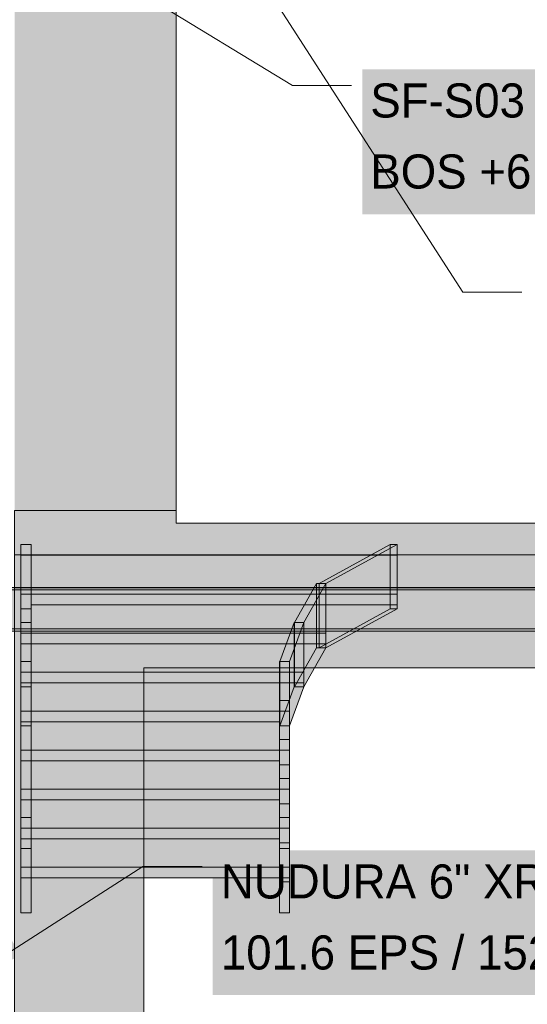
# Model space of a CAD drawing. Header units: millimetres. Extents: x -2200 to 20713, y -2973 to 10107.
# Tile 16 of 33: x 6532 to 8894, y 1258 to 5844. Entities that reach past the tile are written whole.
import ezdxf

# ---------------------------------------------------------------- set-up
doc = ezdxf.new("R2010")
doc.units = ezdxf.units.MM
for name, color, linetype in [('FILL-INK', 7, 'Continuous'), ('FILL-TIMBER', 7, 'Continuous'), ('FILL-WHITE', 7, 'Continuous'), ('LINE-CORE', 7, 'Continuous'), ('LINE-INK', 7, 'Continuous'), ('TEXT-INK', 7, 'Continuous')]:
    doc.layers.add(name, color=color, linetype=linetype)

msp = doc.modelspace()

# ---------------------------------------------------------------- hatches: boundary and pattern name
at = {"layer": 'FILL-INK', "true_color": 0x1a1a1f}
h = msp.add_hatch(color=250, dxfattribs=at)
h.dxf.hatch_style = 1
h.paths.add_polyline_path([(6370.1, 1427.3), (6491.6, 1561.9), (6543, 1482)])
at = {"layer": 'FILL-TIMBER', "true_color": 0xedd6a8}
h = msp.add_hatch(color=41, dxfattribs=at)
h.dxf.hatch_style = 1
h.paths.add_polyline_path([(6538, 1897.4), (6538, 1984.3), (6575.4, 1984.3), (6585, 1984.3), (6585, 1923.3), (6585, 1897.4)])
h = msp.add_hatch(color=41, dxfattribs=at)
h.dxf.hatch_style = 1
h.paths.add_polyline_path([(7741, 1984.3), (7778.4, 1984.3), (7788, 1984.3), (7788, 1923.3), (7788, 1897.4), (7741, 1897.4)])
h = msp.add_hatch(color=41, dxfattribs=at)
h.dxf.hatch_style = 1
h.paths.add_polyline_path([(6585, 1897.4), (7533.8, 1897.4), (7741, 1897.4), (7741, 1847.4), (6792.2, 1847.4), (6585, 1847.4)])
h = msp.add_hatch(color=41, dxfattribs=at)
h.dxf.hatch_style = 1
h.paths.add_polyline_path([(6538, 1684.3), (6538, 1745.3), (6538, 1847.4), (6585, 1847.4), (6585, 1684.3), (6547.6, 1684.3)])
h = msp.add_hatch(color=41, dxfattribs=at)
h.dxf.hatch_style = 1
h.paths.add_polyline_path([(7788, 1847.4), (7788, 1684.3), (7750.6, 1684.3), (7741, 1684.3), (7741, 1745.3), (7741, 1847.4)])
at = {"layer": 'FILL-WHITE', "true_color": 0xffffff}
h = msp.add_hatch(color=7, dxfattribs=at)
h.dxf.hatch_style = 1
h.paths.add_polyline_path([(9478, 9805.3), (12447.3, 6836), (12447.3, 3557.6), (11696, 3557.6), (11696, 6275), (10662, 6275), (10662, 6350), (10651.9, 6511.1), (10621.7, 6669.4), (10571.9, 6822.2), (10503.4, 6967), (10417.4, 7101.2), (10315.4, 7222.6), (10199, 7329), (10070.2, 7418.7), (9931.4, 7490.1), (9784.8, 7541.9), (9633, 7573.4), (9478.5, 7584), (9324, 7573.4), (9172.2, 7541.9), (9025.6, 7490.1), (8886.8, 7418.7), (8758, 7329), (8641.6, 7222.6), (8539.6, 7101.2), (8453.6, 6967), (8385.1, 6822.2), (8335.3, 6669.4), (8305.1, 6511.1), (8295, 6350), (8295, 6275), (7261, 6275), (7261, 3557.6), (6508.8, 3557.6), (6508.8, 6836.1)])
h = msp.add_hatch(color=7, dxfattribs=at)
h.dxf.hatch_style = 1
h.paths.add_polyline_path([(9478, 9805.3), (12447.3, 6836), (12447.3, 3557.6), (11696, 3557.6), (11696, 6275), (10662, 6275), (10662, 6350), (10651.9, 6511.1), (10621.7, 6669.4), (10571.9, 6822.2), (10503.4, 6967), (10417.4, 7101.2), (10315.4, 7222.6), (10199, 7329), (10070.2, 7418.7), (9931.4, 7490.1), (9784.8, 7541.9), (9633, 7573.4), (9478.5, 7584), (9324, 7573.4), (9172.2, 7541.9), (9025.6, 7490.1), (8886.8, 7418.7), (8758, 7329), (8641.6, 7222.6), (8539.6, 7101.2), (8453.6, 6967), (8385.1, 6822.2), (8335.3, 6669.4), (8305.1, 6511.1), (8295, 6350), (8295, 6275), (7261, 6275), (7261, 3557.6), (6508.8, 3557.6), (6508.8, 6836.1)])
h = msp.add_hatch(color=7, dxfattribs=at)
h.dxf.hatch_style = 1
h.paths.add_polyline_path([(8126, 4938.4), (11240.4, 4938.4), (11240.4, 5612.4), (8126, 5612.4)])
h = msp.add_hatch(color=7, dxfattribs=at)
h.dxf.hatch_style = 1
h.paths.add_polyline_path([(6507.2, 3351.2), (6508.8, 3351.3), (6508.8, 3557.6), (7261, 3557.6), (7261, 3498.7), (11696, 3498.7), (11696, 3557.6), (12447.2, 3557.6), (12447.2, 3351.3), (6508.8, 3351.3)])
h = msp.add_hatch(color=7, dxfattribs=at)
h.dxf.hatch_style = 1
h.paths.add_polyline_path([(7261, 3557.6), (7261, 3498.7), (11696, 3498.7), (11696, 3557.6), (12447.2, 3557.6), (12447.2, -100), (11846, -100), (11846, 2825.5), (7110.5, 2825.5), (7110.5, -100), (6508.8, -100), (6508.8, 3557.6)])
h = msp.add_hatch(color=7, dxfattribs=at)
h.dxf.hatch_style = 1
h.paths.add_polyline_path([(6538, 3400), (6585, 3400), (6585, 3350), (8288, 3350), (8288, 3118.4), (6585, 3118.4), (6585, 3100), (6538, 3100), (6538, 3168.4)])
h = msp.add_hatch(color=7, dxfattribs=at)
h.dxf.hatch_style = 1
h.paths.add_polyline_path([(6585, 3400), (6585, 3218.4), (6585, 3036.8), (6538, 3036.8), (6538, 3218.4), (6538, 3400)])
h = msp.add_hatch(color=7, dxfattribs=at)
h.dxf.hatch_style = 1
h.paths.add_polyline_path([(7925.4, 3218.4), (8256.4, 3400), (8256.4, 3100), (7925.4, 2918.4), (7925.4, 3218.4)])
h = msp.add_hatch(color=7, dxfattribs=at)
h.dxf.hatch_style = 1
h.paths.add_polyline_path([(7957, 3218.4), (7925.4, 3218.4), (8256.4, 3400), (8288, 3400), (7957, 3218.4)])
h = msp.add_hatch(color=7, dxfattribs=at)
h.dxf.hatch_style = 1
h.paths.add_polyline_path([(7957, 3218.4), (8288, 3400), (8288, 3168.4), (8288, 3100), (7957, 2918.4), (7957, 3118.4), (7957, 3218.4)])
h = msp.add_hatch(color=7, dxfattribs=at)
h.dxf.hatch_style = 1
h.paths.add_polyline_path([(8256.4, 3100), (8256.4, 3400), (8288, 3400), (8288, 3100)])
h = msp.add_hatch(color=7, dxfattribs=at)
h.dxf.hatch_style = 1
h.paths.add_polyline_path([(6508.8, 3351.3), (12447.2, 3351.3), (12447.2, 3198.7), (6508.8, 3198.7)])
h = msp.add_hatch(color=7, dxfattribs=at)
h.dxf.hatch_style = 1
h.paths.add_polyline_path([(8288, 3350), (8288, 3168.4), (6538, 3168.4), (6538, 3350)])
h = msp.add_hatch(color=7, dxfattribs=at)
h.dxf.hatch_style = 1
h.paths.add_polyline_path([(7810.5, 2736.8), (7810.5, 3036.8), (7912.5, 3218.4), (7912.5, 2918.4)])
h = msp.add_hatch(color=7, dxfattribs=at)
h.dxf.hatch_style = 1
h.paths.add_polyline_path([(7855, 3036.8), (7810.5, 3036.8), (7912.5, 3218.4), (7957, 3218.4)])
h = msp.add_hatch(color=7, dxfattribs=at)
h.dxf.hatch_style = 1
h.paths.add_polyline_path([(7957, 3218.4), (7957, 2936.8), (7957, 2918.4), (7855, 2736.8), (7855, 2986.8), (7855, 3036.8)])
h = msp.add_hatch(color=7, dxfattribs=at)
h.dxf.hatch_style = 1
h.paths.add_polyline_path([(7957, 3218.4), (7957, 2918.4), (7912.5, 2918.4), (7912.5, 3218.4)])
h = msp.add_hatch(color=7, dxfattribs=at)
h.dxf.hatch_style = 1
h.paths.add_polyline_path([(7957, 3218.4), (7957, 2918.4), (7925.4, 2918.4), (7925.4, 3218.4)])
h = msp.add_hatch(color=7, dxfattribs=at)
h.dxf.hatch_style = 1
h.paths.add_polyline_path([(6294, 3200), (12662, 3200), (12662, 3189), (6294, 3189)])
h = msp.add_hatch(color=7, dxfattribs=at)
h.dxf.hatch_style = 1
h.paths.add_polyline_path([(6294, 3200), (12662, 3200), (12662, 3189), (6294, 3189)])
h = msp.add_hatch(color=7, dxfattribs=at)
h.dxf.hatch_style = 1
h.paths.add_polyline_path([(6294, 3189), (12662, 3189), (12662, 3007.8), (6294, 3007.8)])
h = msp.add_hatch(color=7, dxfattribs=at)
h.dxf.hatch_style = 1
h.paths.add_polyline_path([(6294, 3189), (12662, 3189), (12662, 3007.8), (6294, 3007.8)])
h = msp.add_hatch(color=7, dxfattribs=at)
h.dxf.hatch_style = 1
h.paths.add_polyline_path([(6508.8, 3198.7), (12447.2, 3198.7), (12447.2, -100), (11846, -100), (11846, 2825.5), (7110.5, 2825.5), (7110.5, -100), (6508.8, -100), (6508.8, 3198.7)])
h = msp.add_hatch(color=7, dxfattribs=at)
h.dxf.hatch_style = 1
h.paths.add_polyline_path([(7957, 3168.4), (7957, 2986.8), (6538, 2986.8), (6538, 3168.4)])
h = msp.add_hatch(color=7, dxfattribs=at)
h.dxf.hatch_style = 1
h.paths.add_polyline_path([(6538, 3118.4), (6538, 3168.4), (7957, 3168.4), (7957, 2936.8), (6538, 2936.8), (6538, 2986.8)])
h = msp.add_hatch(color=7, dxfattribs=at)
h.dxf.hatch_style = 1
h.paths.add_polyline_path([(6538, 2736.8), (6538, 2918.4), (6538, 3100), (6585, 3100), (6585, 2918.4), (6585, 2736.8)])
h = msp.add_hatch(color=7, dxfattribs=at)
h.dxf.hatch_style = 1
h.paths.add_polyline_path([(7957, 2918.4), (7925.4, 2918.4), (8256.4, 3100), (8288, 3100), (7957, 2918.4)])
h = msp.add_hatch(color=7, dxfattribs=at)
h.dxf.hatch_style = 1
h.paths.add_polyline_path([(6538, 3036.8), (6585, 3036.8), (6585, 2855.3), (6538, 2855.3), (6538, 3036.8)])
h = msp.add_hatch(color=7, dxfattribs=at)
h.dxf.hatch_style = 1
h.paths.add_polyline_path([(7742.1, 2855.3), (7809.1, 3036.8), (7809.1, 2736.8), (7742.1, 2555.3)])
h = msp.add_hatch(color=7, dxfattribs=at)
h.dxf.hatch_style = 1
h.paths.add_polyline_path([(7742.1, 2855.3), (7809.1, 3036.8), (7855, 3036.8), (7788, 2855.3)])
h = msp.add_hatch(color=7, dxfattribs=at)
h.dxf.hatch_style = 1
h.paths.add_polyline_path([(7788, 2805.3), (7788, 2855.3), (7855, 3036.8), (7855, 2755.3), (7855, 2736.8), (7788, 2555.3)])
h = msp.add_hatch(color=7, dxfattribs=at)
h.dxf.hatch_style = 1
h.paths.add_polyline_path([(7855, 3036.8), (7855, 2736.8), (7809.1, 2736.8), (7809.1, 3036.8)])
h = msp.add_hatch(color=7, dxfattribs=at)
h.dxf.hatch_style = 1
h.paths.add_polyline_path([(7810.5, 2736.8), (7810.5, 3036.8), (7855, 3036.8), (7855, 2736.8)])
h = msp.add_hatch(color=7, dxfattribs=at)
h.dxf.hatch_style = 1
h.paths.add_polyline_path([(6294, 3007.8), (12662, 3007.8), (12662, 2996.8), (6294, 2996.8)])
h = msp.add_hatch(color=7, dxfattribs=at)
h.dxf.hatch_style = 1
h.paths.add_polyline_path([(6294, 3007.8), (12662, 3007.8), (12662, 2996.8), (6294, 2996.8)])
h = msp.add_hatch(color=7, dxfattribs=at)
h.dxf.hatch_style = 1
h.paths.add_polyline_path([(7855, 2986.8), (7855, 2805.3), (6538, 2805.3), (6538, 2986.8)])
h = msp.add_hatch(color=7, dxfattribs=at)
h.dxf.hatch_style = 1
h.paths.add_polyline_path([(6538, 2936.8), (6538, 2986.8), (7855, 2986.8), (7855, 2755.3), (6538, 2755.3), (6538, 2805.3)])
h = msp.add_hatch(color=7, dxfattribs=at)
h.dxf.hatch_style = 1
h.paths.add_polyline_path([(7810.5, 2736.8), (7912.5, 2918.4), (7957, 2918.4), (7855, 2736.8)])
h = msp.add_hatch(color=7, dxfattribs=at)
h.dxf.hatch_style = 1
h.paths.add_polyline_path([(6538, 2755.3), (6538, 2805.3), (7741, 2805.3), (7741, 2855.3), (7788, 2855.3), (7788, 2805.3), (7788, 2573.7), (7788, 2555.3), (7741, 2555.3), (7741, 2573.7), (6538, 2573.7), (6538, 2623.7)])
h = msp.add_hatch(color=7, dxfattribs=at)
h.dxf.hatch_style = 1
h.paths.add_polyline_path([(6585, 2855.3), (6585, 2673.7), (6585, 2492.1), (6585, 2310.5), (6585, 2128.9), (6538, 2128.9), (6538, 2310.5), (6538, 2492.1), (6538, 2673.7), (6538, 2855.3)])
h = msp.add_hatch(color=7, dxfattribs=at)
h.dxf.hatch_style = 1
h.paths.add_polyline_path([(7788, 2855.3), (7788, 2673.7), (7788, 2492.1), (7788, 2310.5), (7788, 2128.9), (7741, 2128.9), (7741, 2310.5), (7741, 2492.1), (7741, 2673.7), (7741, 2855.3)])
h = msp.add_hatch(color=7, dxfattribs=at)
h.dxf.hatch_style = 1
h.paths.add_polyline_path([(7742.1, 2855.3), (7788, 2855.3), (7788, 2555.3), (7742.1, 2555.3)])
h = msp.add_hatch(color=7, dxfattribs=at)
h.dxf.hatch_style = 1
h.paths.add_polyline_path([(7788, 2805.3), (7788, 2623.7), (6538, 2623.7), (6538, 2805.3)])
h = msp.add_hatch(color=7, dxfattribs=at)
h.dxf.hatch_style = 1
h.paths.add_polyline_path([(6538, 2555.3), (6538, 2736.8), (6585, 2736.8), (6585, 2555.3), (6538, 2555.3)])
h = msp.add_hatch(color=7, dxfattribs=at)
h.dxf.hatch_style = 1
h.paths.add_polyline_path([(7742.1, 2555.3), (7809.1, 2736.8), (7855, 2736.8), (7788, 2555.3)])
h = msp.add_hatch(color=7, dxfattribs=at)
h.dxf.hatch_style = 1
h.paths.add_polyline_path([(6538, 2573.7), (6538, 2623.7), (7741, 2623.7), (7741, 2673.7), (7788, 2673.7), (7788, 2623.7), (7788, 2392.1), (7788, 2373.7), (7741, 2373.7), (7741, 2392.1), (6538, 2392.1), (6538, 2442.1)])
h = msp.add_hatch(color=7, dxfattribs=at)
h.dxf.hatch_style = 1
h.paths.add_polyline_path([(7788, 2623.7), (7788, 2442.1), (6538, 2442.1), (6538, 2623.7)])
h = msp.add_hatch(color=7, dxfattribs=at)
h.dxf.hatch_style = 1
h.paths.add_polyline_path([(6538, 1828.9), (6538, 2010.5), (6538, 2192.1), (6538, 2373.7), (6538, 2555.3), (6585, 2555.3), (6585, 2373.7), (6585, 2192.1), (6585, 2010.5), (6585, 1830.6), (6585.4, 1830.4), (6585, 1828.9), (6585, 1684.3), (6538, 1684.3)])
h = msp.add_hatch(color=7, dxfattribs=at)
h.dxf.hatch_style = 1
h.paths.add_polyline_path([(7741, 1828.9), (7741, 2010.5), (7741, 2192.1), (7741, 2373.7), (7741, 2555.3), (7788, 2555.3), (7788, 2373.7), (7788, 2192.1), (7788, 2010.5), (7788, 1830.6), (7788.4, 1830.4), (7788, 1828.9), (7788, 1684.3), (7741, 1684.3)])
h = msp.add_hatch(color=7, dxfattribs=at)
h.dxf.hatch_style = 1
h.paths.add_polyline_path([(6538, 2392.1), (6538, 2442.1), (7741, 2442.1), (7741, 2492.1), (7788, 2492.1), (7788, 2442.1), (7788, 2210.5), (7788, 2192.1), (7741, 2192.1), (7741, 2210.5), (6538, 2210.5), (6538, 2260.5)])
h = msp.add_hatch(color=7, dxfattribs=at)
h.dxf.hatch_style = 1
h.paths.add_polyline_path([(7788, 2442.1), (7788, 2260.5), (6538, 2260.5), (6538, 2442.1)])
h = msp.add_hatch(color=7, dxfattribs=at)
h.dxf.hatch_style = 1
h.paths.add_polyline_path([(6538, 2210.5), (6538, 2260.5), (7741, 2260.5), (7741, 2310.5), (7788, 2310.5), (7788, 2260.5), (7788, 2028.9), (7788, 2010.5), (7741, 2010.5), (7741, 2028.9), (6538, 2028.9), (6538, 2078.9)])
h = msp.add_hatch(color=7, dxfattribs=at)
h.dxf.hatch_style = 1
h.paths.add_polyline_path([(7788, 2260.5), (7788, 2078.9), (6538, 2078.9), (6538, 2260.5)])
h = msp.add_hatch(color=7, dxfattribs=at)
h.dxf.hatch_style = 1
h.paths.add_polyline_path([(6538, 2128.9), (6585, 2128.9), (6585, 1984.3), (6538, 1984.3), (6538, 2128.9), (6537.6, 2130.4)])
h = msp.add_hatch(color=7, dxfattribs=at)
h.dxf.hatch_style = 1
h.paths.add_polyline_path([(6538, 2028.9), (6538, 2078.9), (7741, 2078.9), (7741, 2128.9), (7788, 2128.9), (7788, 2078.9), (7788, 1847.4), (7788, 1828.9), (7741, 1828.9), (7741, 1847.4), (6538, 1847.4), (6538, 1897.4)])
h = msp.add_hatch(color=7, dxfattribs=at)
h.dxf.hatch_style = 1
h.paths.add_polyline_path([(7741, 2128.9), (7788, 2128.9), (7788, 1984.3), (7741, 1984.3), (7741, 2128.9), (7740.6, 2130.4)])
h = msp.add_hatch(color=7, dxfattribs=at)
h.dxf.hatch_style = 1
h.paths.add_polyline_path([(6538, 2078.9), (7788, 2078.9), (7788, 1897.4), (6538, 1897.4)])
h = msp.add_hatch(color=7, dxfattribs=at)
h.dxf.hatch_style = 1
h.paths.add_polyline_path([(7430.9, 1301), (13333.4, 1301), (13333.4, 1975), (7430.9, 1975)])

# ---------------------------------------------------------------- linework, layer by layer
at = {"layer": 'LINE-CORE', "lineweight": 5}
msp.add_lwpolyline([(7261, 6275), (7261, 3557.6), (6508.8, 3557.6)], dxfattribs=at)
msp.add_lwpolyline([(7261, 6275), (7261, 3557.6), (6508.8, 3557.6)], dxfattribs=at)
for points in [[(6507.2, 3351.2), (6508.8, 3351.3), (6508.8, 3557.6), (7261, 3557.6), (7261, 3498.7), (11696, 3498.7), (11696, 3557.6), (12447.2, 3557.6), (12447.2, 3351.3), (6508.8, 3351.3), (6508.8, 3351.3), (6507.2, 3351.2)], [(7261, 3557.6), (7261, 3498.7), (11696, 3498.7), (11696, 3557.6), (12447.2, 3557.6), (12447.2, -100), (11846, -100), (11846, 2825.5), (7110.5, 2825.5), (7110.5, -100), (6508.8, -100), (6508.8, 3557.6)], [(6538, 3400), (6585, 3400), (6585, 3350), (8288, 3350), (8288, 3118.4), (6585, 3118.4), (6585, 3100), (6538, 3100), (6538, 3168.4)], [(6585, 3400), (6585, 3218.4), (6585, 3218.4), (6585, 3218.4), (6585, 3036.8), (6585, 3036.8), (6585, 3036.8), (6538, 3036.8), (6538, 3218.4), (6538, 3218.4), (6538, 3218.4), (6538, 3400), (6538, 3400), (6538, 3400)], [(7925.4, 3218.4), (8256.4, 3400), (8256.4, 3100), (8256.4, 3100), (8256.4, 3100), (8256.4, 3100), (8256.4, 3100), (7925.4, 2918.4), (7925.4, 3218.4), (7925.4, 3218.4)], [(7957, 3218.4), (7925.4, 3218.4), (8256.4, 3400), (8256.4, 3400), (8288, 3400), (7957, 3218.4), (7957, 3218.4), (7957, 3218.4)], [(7957, 3218.4), (8288, 3400), (8288, 3168.4), (8288, 3100), (8288, 3100), (8288, 3100), (8288, 3100), (8288, 3100), (7957, 2918.4), (7957, 3118.4), (7957, 3218.4), (7957, 3218.4)], [(8256.4, 3100), (8256.4, 3400), (8288, 3400), (8288, 3400), (8288, 3100), (8256.4, 3100)], [(6508.8, 3351.3), (12447.2, 3351.3), (12447.2, 3351.3), (12447.2, 3198.7), (6508.8, 3198.7), (6508.8, 3198.7)], [(8288, 3350), (8288, 3168.4), (6538, 3168.4), (6538, 3350)], [(7810.5, 2736.8), (7810.5, 3036.8), (7912.5, 3218.4), (7912.5, 3218.4), (7912.5, 2918.4), (7810.5, 2736.8)], [(7855, 3036.8), (7810.5, 3036.8), (7912.5, 3218.4), (7912.5, 3218.4), (7957, 3218.4), (7855, 3036.8)], [(7957, 3218.4), (7957, 2936.8), (7957, 2918.4), (7957, 2918.4), (7855, 2736.8), (7855, 2986.8), (7855, 3036.8), (7855, 3036.8)], [(7957, 3218.4), (7957, 2918.4), (7957, 2918.4), (7912.5, 2918.4), (7912.5, 3218.4), (7912.5, 3218.4)], [(7957, 3218.4), (7957, 2918.4), (7925.4, 2918.4), (7925.4, 3218.4)], [(6294, 3200), (12662, 3200), (12662, 3189), (6294, 3189)], [(6294, 3200), (12662, 3200), (12662, 3189), (6294, 3189)], [(6294, 3189), (12662, 3189), (12662, 3189), (12662, 3007.8), (6294, 3007.8), (6294, 3007.8)], [(6294, 3189), (12662, 3189), (12662, 3007.8), (12662, 3007.8), (6294, 3007.8), (6294, 3189)], [(6508.8, 3198.7), (12447.2, 3198.7), (12447.2, -100), (11846, -100), (11846, 2825.5), (7110.5, 2825.5), (7110.5, -100), (6508.8, -100), (6508.8, -100), (6508.8, -100), (6508.8, -100), (6508.8, 3198.7), (6508.8, 3198.7)], [(7957, 3168.4), (7957, 2986.8), (6538, 2986.8), (6538, 3168.4)], [(6538, 3118.4), (6538, 3168.4), (7957, 3168.4), (7957, 2936.8), (6538, 2936.8), (6538, 2986.8)], [(6538, 2736.8), (6538, 2736.8), (6538, 2918.4), (6538, 2918.4), (6538, 2918.4), (6538, 3100), (6585, 3100), (6585, 3100), (6585, 3100), (6585, 2918.4), (6585, 2918.4), (6585, 2918.4), (6585, 2736.8), (6538, 2736.8)], [(7957, 2918.4), (7925.4, 2918.4), (8256.4, 3100), (8256.4, 3100), (8288, 3100), (7957, 2918.4), (7957, 2918.4), (7957, 2918.4)], [(6538, 3036.8), (6585, 3036.8), (6585, 2855.3), (6585, 2855.3), (6585, 2855.3), (6585, 2855.3), (6538, 2855.3), (6538, 3036.8), (6538, 3036.8), (6538, 3036.8)], [(7742.1, 2855.3), (7809.1, 3036.8), (7809.1, 2736.8), (7742.1, 2555.3)], [(7742.1, 2855.3), (7809.1, 3036.8), (7855, 3036.8), (7788, 2855.3)], [(7788, 2805.3), (7788, 2855.3), (7788, 2855.3), (7788, 2855.3), (7788, 2855.3), (7855, 3036.8), (7855, 2755.3), (7855, 2736.8), (7855, 2736.8), (7855, 2736.8), (7855, 2736.8), (7788, 2555.3)], [(7855, 3036.8), (7855, 2736.8), (7809.1, 2736.8), (7809.1, 3036.8)], [(7810.5, 2736.8), (7810.5, 3036.8), (7855, 3036.8), (7855, 3036.8), (7855, 2736.8), (7810.5, 2736.8)], [(6294, 3007.8), (12662, 3007.8), (12662, 2996.8), (6294, 2996.8)], [(6294, 3007.8), (12662, 3007.8), (12662, 2996.8), (6294, 2996.8)], [(7855, 2986.8), (7855, 2805.3), (6538, 2805.3), (6538, 2986.8)], [(6538, 2936.8), (6538, 2986.8), (7855, 2986.8), (7855, 2755.3), (6538, 2755.3), (6538, 2805.3)], [(7810.5, 2736.8), (7912.5, 2918.4), (7912.5, 2918.4), (7957, 2918.4), (7855, 2736.8), (7855, 2736.8)], [(6538, 2755.3), (6538, 2805.3), (7741, 2805.3), (7741, 2855.3), (7788, 2855.3), (7788, 2805.3), (7788, 2573.7), (7788, 2555.3), (7741, 2555.3), (7741, 2573.7), (6538, 2573.7), (6538, 2623.7)], [(6585, 2855.3), (6585, 2673.7), (6585, 2673.7), (6585, 2673.7), (6585, 2492.1), (6585, 2492.1), (6585, 2492.1), (6585, 2310.5), (6585, 2310.5), (6585, 2310.5), (6585, 2128.9), (6585, 2128.9), (6585, 2128.9), (6538, 2128.9), (6538, 2310.5), (6538, 2310.5), (6538, 2310.5), (6538, 2492.1), (6538, 2492.1), (6538, 2492.1), (6538, 2673.7), (6538, 2673.7), (6538, 2673.7), (6538, 2855.3), (6538, 2855.3), (6538, 2855.3)], [(7788, 2855.3), (7788, 2673.7), (7788, 2673.7), (7788, 2673.7), (7788, 2492.1), (7788, 2492.1), (7788, 2492.1), (7788, 2310.5), (7788, 2310.5), (7788, 2310.5), (7788, 2128.9), (7788, 2128.9), (7788, 2128.9), (7741, 2128.9), (7741, 2310.5), (7741, 2310.5), (7741, 2310.5), (7741, 2492.1), (7741, 2492.1), (7741, 2492.1), (7741, 2673.7), (7741, 2673.7), (7741, 2673.7), (7741, 2855.3), (7741, 2855.3), (7741, 2855.3)], [(7742.1, 2855.3), (7788, 2855.3), (7788, 2555.3), (7742.1, 2555.3)], [(7788, 2805.3), (7788, 2623.7), (6538, 2623.7), (6538, 2805.3)], [(6538, 2555.3), (6538, 2555.3), (6538, 2736.8), (6585, 2736.8), (6585, 2736.8), (6585, 2736.8), (6585, 2736.8), (6585, 2555.3), (6538, 2555.3), (6538, 2555.3)], [(7742.1, 2555.3), (7809.1, 2736.8), (7855, 2736.8), (7788, 2555.3)], [(6538, 2573.7), (6538, 2623.7), (7741, 2623.7), (7741, 2673.7), (7788, 2673.7), (7788, 2623.7), (7788, 2392.1), (7788, 2373.7), (7741, 2373.7), (7741, 2392.1), (6538, 2392.1), (6538, 2442.1)], [(7788, 2623.7), (7788, 2442.1), (6538, 2442.1), (6538, 2623.7)], [(6538, 1828.9), (6538, 1828.9), (6538, 2010.5), (6538, 2010.5), (6538, 2192.1), (6538, 2192.1), (6538, 2192.1), (6538, 2373.7), (6538, 2373.7), (6538, 2373.7), (6538, 2555.3), (6585, 2555.3), (6585, 2555.3), (6585, 2555.3), (6585, 2373.7), (6585, 2373.7), (6585, 2373.7), (6585, 2192.1), (6585, 2192.1), (6585, 2192.1), (6585, 2010.5), (6585, 2010.5), (6585, 1830.6), (6585.4, 1830.4), (6585, 1828.9), (6585, 1828.9), (6585, 1684.3), (6538, 1684.3)], [(7741, 1828.9), (7741, 1828.9), (7741, 2010.5), (7741, 2010.5), (7741, 2192.1), (7741, 2192.1), (7741, 2192.1), (7741, 2373.7), (7741, 2373.7), (7741, 2373.7), (7741, 2555.3), (7788, 2555.3), (7788, 2555.3), (7788, 2555.3), (7788, 2373.7), (7788, 2373.7), (7788, 2373.7), (7788, 2192.1), (7788, 2192.1), (7788, 2192.1), (7788, 2010.5), (7788, 2010.5), (7788, 1830.6), (7788.4, 1830.4), (7788, 1828.9), (7788, 1828.9), (7788, 1684.3), (7741, 1684.3)], [(6538, 2392.1), (6538, 2442.1), (7741, 2442.1), (7741, 2492.1), (7788, 2492.1), (7788, 2442.1), (7788, 2210.5), (7788, 2192.1), (7741, 2192.1), (7741, 2210.5), (6538, 2210.5), (6538, 2260.5)], [(7788, 2442.1), (7788, 2260.5), (6538, 2260.5), (6538, 2442.1)], [(6538, 2210.5), (6538, 2260.5), (7741, 2260.5), (7741, 2310.5), (7788, 2310.5), (7788, 2260.5), (7788, 2028.9), (7788, 2010.5), (7741, 2010.5), (7741, 2028.9), (6538, 2028.9), (6538, 2078.9)], [(7788, 2260.5), (7788, 2078.9), (6538, 2078.9), (6538, 2260.5)], [(6538, 2128.9), (6585, 2128.9), (6585, 1984.3), (6538, 1984.3), (6538, 2128.9), (6538, 2128.9), (6537.6, 2130.4), (6537.6, 2130.4)], [(6538, 2028.9), (6538, 2078.9), (7741, 2078.9), (7741, 2128.9), (7788, 2128.9), (7788, 2078.9), (7788, 1847.4), (7788, 1828.9), (7741, 1828.9), (7741, 1847.4), (6538, 1847.4), (6538, 1897.4)], [(7741, 2128.9), (7788, 2128.9), (7788, 1984.3), (7741, 1984.3), (7741, 2128.9), (7741, 2128.9), (7740.6, 2130.4), (7740.6, 2130.4)], [(6538, 2078.9), (7788, 2078.9), (7788, 1897.4), (7788, 1897.4), (7788, 1897.4), (7788, 1897.4), (6538, 1897.4), (6538, 2078.9)]]:
    msp.add_lwpolyline(points, close=True, dxfattribs=at)
at = {"layer": 'LINE-INK', "lineweight": 5}
for p, q in [((7469, 6321.4), (8594, 4575.5)), ((6676, 6224.9), (7801, 5537.4)), ((7801, 5537.4), (8076, 5537.4)), ((8594, 4575.5), (8869, 4575.5)), ((6370.1, 1427.3), (7105.9, 1900)), ((7105.9, 1900), (7380.9, 1900))]:
    msp.add_line(p, q, dxfattribs=at)
for points in [[(6538, 1897.4), (6538, 1984.3), (6575.4, 1984.3), (6585, 1984.3), (6585, 1923.3), (6585, 1897.4)], [(7741, 1984.3), (7778.4, 1984.3), (7788, 1984.3), (7788, 1923.3), (7788, 1897.4), (7741, 1897.4)], [(6585, 1897.4), (7533.8, 1897.4), (7741, 1897.4), (7741, 1847.4), (6792.2, 1847.4), (6585, 1847.4)], [(6538, 1684.3), (6538, 1745.3), (6538, 1847.4), (6585, 1847.4), (6585, 1684.3), (6547.6, 1684.3)], [(7788, 1847.4), (7788, 1684.3), (7750.6, 1684.3), (7741, 1684.3), (7741, 1745.3), (7741, 1847.4)]]:
    msp.add_lwpolyline(points, close=True, dxfattribs=at)

# ---------------------------------------------------------------- texts
at = {"layer": 'TEXT-INK'}
for s, p in [('SF-S03 254X254X73 UC S355', (8163.5, 5388.6)), ('BOS +6.225 / TOS +6.479', (8163.5, 5057.8)), ('NUDURA 6" XR35 ICF WALL:', (7468.4, 1751.2)), ('101.6 EPS / 152.4 CONCRETE CORE / 101.6 EPS = 355.6', (7468.4, 1420.4))]:
    msp.add_text(s, height=158.75, dxfattribs=at).set_placement(p)

doc.saveas('drawing.dxf')
